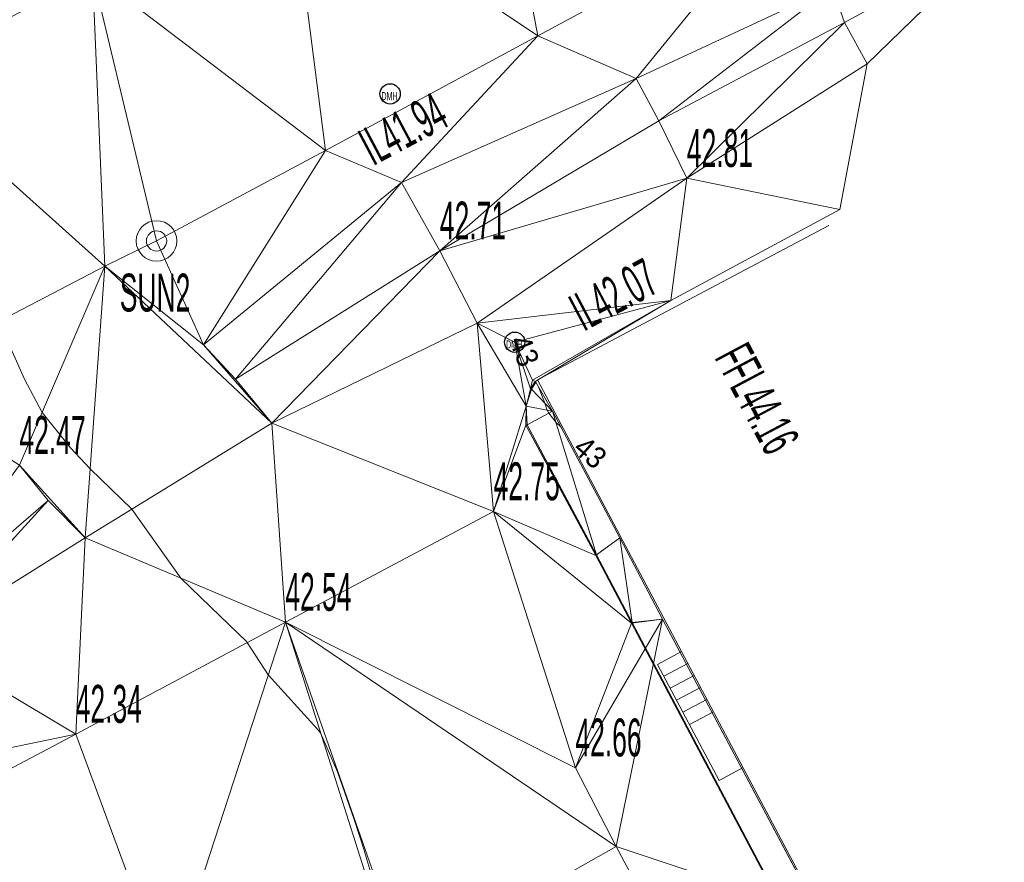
# Model space of a CAD drawing. Extents: x 79271 to 79617, y -3659238 to -3658956.
# Tile 14 of 29: x 79402 to 79438, y -3659096 to -3659064. Entities that reach past the tile are written whole.
import ezdxf
from ezdxf.enums import TextEntityAlignment as Align
from ezdxf.lldxf.tags import DXFTag

# ---------------------------------------------------------------- set-up
doc = ezdxf.new("R2010")
doc.units = 0
for name, color, linetype in [('3dFace', 7, 'Continuous'), ('BK', 7, 'Continuous'), ('BUILDING', 7, 'Continuous'), ('CODE', 7, 'Continuous'), ('DATA_MANHOLE', 7, 'Continuous'), ('ELEVATION', 7, 'Continuous'), ('GCONTOUR', 7, 'Continuous'), ('MCONTOUR', 7, 'Continuous'), ('POLYLINES', 7, 'Continuous'), ('STEPS', 7, 'Continuous'), ('TK', 7, 'Continuous'), ('WORKING_POINT_PERM', 7, 'Continuous')]:
    doc.layers.add(name, color=color, linetype=linetype)
doc.styles.add('Arial', font='arial.ttf', dxfattribs={"height": 1})
tags = doc.linetypes.add('DOTTED500', pattern=[1.2, 0.7, -0.5]).pattern_tags.tags
tags[6:7] = [DXFTag(74, 4), DXFTag(75, 0), DXFTag(340, '0'), DXFTag(46, 0.0), DXFTag(50, 0.0), DXFTag(44, 0.0), DXFTag(45, 0.0)]
tags[4:5] = [DXFTag(74, 4), DXFTag(75, 0), DXFTag(340, '0'), DXFTag(46, 0.0), DXFTag(50, 0.0), DXFTag(44, 0.0), DXFTag(45, 0.0)]

msp = doc.modelspace()

# ---------------------------------------------------------------- linework, layer by layer
at = {"layer": '3dFace', "color": 142, "linetype": 'Continuous', "lineweight": 0, "transparency": 33554687}
for points in [[(79411.76, -3659058.923, 42.74), (79420.95, -3659065.082, 42.839), (79419.036, -3659054.996, 42.784), (79411.76, -3659058.923, 42.74)], [(79419.036, -3659054.996, 42.784), (79420.95, -3659065.082, 42.839), (79429.71, -3659060.36, 42.936), (79419.036, -3659054.996, 42.784)], [(79404.48, -3659062.766, 42.678), (79413.095, -3659069.315, 42.807), (79411.76, -3659058.923, 42.74), (79404.48, -3659062.766, 42.678)], [(79411.76, -3659058.923, 42.74), (79413.095, -3659069.315, 42.807), (79420.95, -3659065.082, 42.839), (79411.76, -3659058.923, 42.74)], [(79404.48, -3659062.766, 42.678), (79399.628, -3659059.18, 42.606), (79397.191, -3659066.659, 42.518), (79404.48, -3659062.766, 42.678)], [(79424.583, -3659066.653, 42.823), (79429.71, -3659060.36, 42.936), (79420.95, -3659065.082, 42.839), (79424.583, -3659066.653, 42.823)], [(79431.83, -3659063.287, 42.907), (79429.71, -3659060.36, 42.936), (79424.583, -3659066.653, 42.823), (79431.83, -3659063.287, 42.907)], [(79431.83, -3659063.287, 42.907), (79432.29, -3659064.588, 42.776), (79437.756, -3659061.609, 43.015), (79431.83, -3659063.287, 42.907)], [(79437.756, -3659061.609, 43.015), (79432.29, -3659064.588, 42.776), (79433.124, -3659066.114, 42.876), (79437.756, -3659061.609, 43.015)], [(79397.191, -3659066.659, 42.518), (79404.936, -3659073.597, 42.594), (79404.48, -3659062.766, 42.678), (79397.191, -3659066.659, 42.518)], [(79404.48, -3659062.766, 42.678), (79404.936, -3659073.597, 42.594), (79406.848, -3659072.664, 42.577), (79404.48, -3659062.766, 42.678)], [(79404.48, -3659062.766, 42.678), (79406.848, -3659072.664, 42.577), (79413.095, -3659069.315, 42.807), (79404.48, -3659062.766, 42.678)], [(79431.83, -3659063.287, 42.907), (79424.583, -3659066.653, 42.823), (79425.424, -3659068.224, 42.792), (79431.83, -3659063.287, 42.907)], [(79431.83, -3659063.287, 42.907), (79425.424, -3659068.224, 42.792), (79432.29, -3659064.588, 42.776), (79431.83, -3659063.287, 42.907)], [(79432.29, -3659064.588, 42.776), (79425.424, -3659068.224, 42.792), (79426.457, -3659070.346, 42.807), (79432.29, -3659064.588, 42.776)], [(79432.29, -3659064.588, 42.776), (79426.457, -3659070.346, 42.807), (79433.124, -3659066.114, 42.876), (79432.29, -3659064.588, 42.776)], [(79415.907, -3659070.5, 42.798), (79420.95, -3659065.082, 42.839), (79413.095, -3659069.315, 42.807), (79415.907, -3659070.5, 42.798)], [(79424.583, -3659066.653, 42.823), (79420.95, -3659065.082, 42.839), (79415.907, -3659070.5, 42.798), (79424.583, -3659066.653, 42.823)], [(79433.124, -3659066.114, 42.876), (79426.457, -3659070.346, 42.807), (79432.115, -3659071.498, 42.759), (79433.124, -3659066.114, 42.876)], [(79397.191, -3659066.659, 42.518), (79396.855, -3659077.811, 42.401), (79404.936, -3659073.597, 42.594), (79397.191, -3659066.659, 42.518)], [(79424.583, -3659066.653, 42.823), (79415.907, -3659070.5, 42.798), (79417.325, -3659073.029, 42.705), (79424.583, -3659066.653, 42.823)], [(79424.583, -3659066.653, 42.823), (79417.325, -3659073.029, 42.705), (79425.424, -3659068.224, 42.792), (79424.583, -3659066.653, 42.823)], [(79425.424, -3659068.224, 42.792), (79417.325, -3659073.029, 42.705), (79426.457, -3659070.346, 42.807), (79425.424, -3659068.224, 42.792)], [(79408.582, -3659076.504, 42.631), (79413.095, -3659069.315, 42.807), (79406.848, -3659072.664, 42.577), (79408.582, -3659076.504, 42.631)], [(79408.582, -3659076.504, 42.631), (79415.907, -3659070.5, 42.798), (79413.095, -3659069.315, 42.807), (79408.582, -3659076.504, 42.631)], [(79409.773, -3659077.77, 42.519), (79415.907, -3659070.5, 42.798), (79408.582, -3659076.504, 42.631), (79409.773, -3659077.77, 42.519)], [(79409.773, -3659077.77, 42.519), (79417.325, -3659073.029, 42.705), (79415.907, -3659070.5, 42.798), (79409.773, -3659077.77, 42.519)], [(79426.457, -3659070.346, 42.807), (79417.325, -3659073.029, 42.705), (79418.698, -3659075.706, 42.791), (79426.457, -3659070.346, 42.807)], [(79426.457, -3659070.346, 42.807), (79418.698, -3659075.706, 42.791), (79425.867, -3659074.867, 42.744), (79426.457, -3659070.346, 42.807)], [(79426.457, -3659070.346, 42.807), (79425.867, -3659074.867, 42.744), (79432.115, -3659071.498, 42.759), (79426.457, -3659070.346, 42.807)], [(79408.582, -3659076.504, 42.631), (79406.848, -3659072.664, 42.577), (79404.936, -3659073.597, 42.594), (79408.582, -3659076.504, 42.631)], [(79411.117, -3659079.405, 42.596), (79417.325, -3659073.029, 42.705), (79409.773, -3659077.77, 42.519), (79411.117, -3659079.405, 42.596)], [(79418.698, -3659075.706, 42.791), (79417.325, -3659073.029, 42.705), (79411.117, -3659079.405, 42.596), (79418.698, -3659075.706, 42.791)], [(79404.936, -3659073.597, 42.594), (79396.855, -3659077.811, 42.401), (79401.779, -3659080.956, 42.466), (79404.936, -3659073.597, 42.594)], [(79404.936, -3659073.597, 42.594), (79401.779, -3659080.956, 42.466), (79404.21, -3659083.638, 42.468), (79404.936, -3659073.597, 42.594)], [(79404.936, -3659073.597, 42.594), (79404.21, -3659083.638, 42.468), (79411.117, -3659079.405, 42.596), (79404.936, -3659073.597, 42.594)], [(79404.936, -3659073.597, 42.594), (79411.117, -3659079.405, 42.596), (79408.582, -3659076.504, 42.631), (79404.936, -3659073.597, 42.594)], [(79425.867, -3659074.867, 42.744), (79418.698, -3659075.706, 42.791), (79420.092, -3659076.406, 42.749), (79425.867, -3659074.867, 42.744)], [(79425.867, -3659074.867, 42.744), (79420.092, -3659076.406, 42.749), (79420.749, -3659077.815, 42.756), (79425.867, -3659074.867, 42.744)], [(79425.867, -3659074.867, 42.744), (79420.749, -3659077.815, 42.756), (79420.844, -3659077.861, 42.768), (79425.867, -3659074.867, 42.744)], [(79411.117, -3659079.405, 42.596), (79419.312, -3659082.667, 42.745), (79418.698, -3659075.706, 42.791), (79411.117, -3659079.405, 42.596)], [(79419.312, -3659082.667, 42.745), (79420.513, -3659078.776, 42.962), (79418.698, -3659075.706, 42.791), (79419.312, -3659082.667, 42.745)], [(79420.513, -3659078.776, 42.962), (79420.092, -3659076.406, 42.749), (79418.698, -3659075.706, 42.791), (79420.513, -3659078.776, 42.962)], [(79408.582, -3659076.504, 42.631), (79411.117, -3659079.405, 42.596), (79409.773, -3659077.77, 42.519), (79408.582, -3659076.504, 42.631)], [(79420.749, -3659077.815, 42.756), (79420.092, -3659076.406, 42.749), (79420.677, -3659078.131, 42.762), (79420.749, -3659077.815, 42.756)], [(79420.677, -3659078.131, 42.762), (79420.092, -3659076.406, 42.749), (79420.513, -3659078.776, 42.962), (79420.677, -3659078.131, 42.762)], [(79420.749, -3659077.815, 42.756), (79420.677, -3659078.131, 42.762), (79420.844, -3659077.861, 42.768), (79420.749, -3659077.815, 42.756)], [(79420.844, -3659077.861, 42.768), (79420.677, -3659078.131, 42.762), (79420.715, -3659078.146, 42.983), (79420.844, -3659077.861, 42.768)], [(79420.844, -3659077.861, 42.768), (79420.715, -3659078.146, 42.983), (79420.871, -3659077.886, 42.998), (79420.844, -3659077.861, 42.768)], [(79420.715, -3659078.146, 42.983), (79421.492, -3659078.954, 43.01), (79420.871, -3659077.886, 42.998), (79420.715, -3659078.146, 42.983)], [(79420.715, -3659078.146, 42.983), (79420.677, -3659078.131, 42.762), (79420.513, -3659078.776, 42.962), (79420.715, -3659078.146, 42.983)], [(79420.715, -3659078.146, 42.983), (79420.513, -3659078.776, 42.962), (79421.492, -3659078.954, 43.01), (79420.715, -3659078.146, 42.983)], [(79419.312, -3659082.667, 42.745), (79420.508, -3659079.478, 42.751), (79420.513, -3659078.776, 42.962), (79419.312, -3659082.667, 42.745)], [(79420.55, -3659079.465, 42.939), (79420.513, -3659078.776, 42.962), (79420.508, -3659079.478, 42.751), (79420.55, -3659079.465, 42.939)], [(79421.492, -3659078.954, 43.01), (79420.513, -3659078.776, 42.962), (79420.55, -3659079.465, 42.939), (79421.492, -3659078.954, 43.01)], [(79421.492, -3659078.954, 43.01), (79420.55, -3659079.465, 42.939), (79423.12, -3659084.267, 42.885), (79421.492, -3659078.954, 43.01)], [(79421.492, -3659078.954, 43.01), (79423.12, -3659084.267, 42.885), (79423.984, -3659083.641, 42.929), (79421.492, -3659078.954, 43.01)], [(79411.117, -3659079.405, 42.596), (79404.21, -3659083.638, 42.468), (79411.611, -3659086.756, 42.535), (79411.117, -3659079.405, 42.596)], [(79411.117, -3659079.405, 42.596), (79411.611, -3659086.756, 42.535), (79419.312, -3659082.667, 42.745), (79411.117, -3659079.405, 42.596)], [(79423.093, -3659084.294, 42.726), (79420.508, -3659079.478, 42.751), (79419.312, -3659082.667, 42.745), (79423.093, -3659084.294, 42.726)], [(79423.12, -3659084.267, 42.885), (79420.55, -3659079.465, 42.939), (79420.508, -3659079.478, 42.751), (79423.12, -3659084.267, 42.885)], [(79423.12, -3659084.267, 42.885), (79420.508, -3659079.478, 42.751), (79423.093, -3659084.294, 42.726), (79423.12, -3659084.267, 42.885)], [(79401.779, -3659080.956, 42.466), (79397.375, -3659086.978, 42.319), (79402.837, -3659082.256, 42.41), (79401.779, -3659080.956, 42.466)], [(79402.837, -3659082.256, 42.41), (79404.21, -3659083.638, 42.468), (79401.779, -3659080.956, 42.466), (79402.837, -3659082.256, 42.41)], [(79402.837, -3659082.256, 42.41), (79397.375, -3659086.978, 42.319), (79398.091, -3659087.462, 42.304), (79402.837, -3659082.256, 42.41)], [(79402.837, -3659082.256, 42.41), (79398.091, -3659087.462, 42.304), (79404.21, -3659083.638, 42.468), (79402.837, -3659082.256, 42.41)], [(79422.337, -3659092.139, 42.663), (79419.312, -3659082.667, 42.745), (79411.611, -3659086.756, 42.535), (79422.337, -3659092.139, 42.663)], [(79419.312, -3659082.667, 42.745), (79422.337, -3659092.139, 42.663), (79424.407, -3659086.792, 42.684), (79419.312, -3659082.667, 42.745)], [(79419.312, -3659082.667, 42.745), (79424.407, -3659086.792, 42.684), (79423.093, -3659084.294, 42.726), (79419.312, -3659082.667, 42.745)], [(79398.091, -3659087.462, 42.304), (79403.86, -3659090.897, 42.342), (79404.21, -3659083.638, 42.468), (79398.091, -3659087.462, 42.304)], [(79411.611, -3659086.756, 42.535), (79404.21, -3659083.638, 42.468), (79403.86, -3659090.897, 42.342), (79411.611, -3659086.756, 42.535)], [(79423.984, -3659083.641, 42.929), (79423.12, -3659084.267, 42.885), (79424.436, -3659086.765, 42.858), (79423.984, -3659083.641, 42.929)], [(79423.984, -3659083.641, 42.929), (79424.436, -3659086.765, 42.858), (79425.551, -3659086.643, 42.897), (79423.984, -3659083.641, 42.929)], [(79424.436, -3659086.765, 42.858), (79423.12, -3659084.267, 42.885), (79423.093, -3659084.294, 42.726), (79424.436, -3659086.765, 42.858)], [(79424.436, -3659086.765, 42.858), (79423.093, -3659084.294, 42.726), (79424.407, -3659086.792, 42.684), (79424.436, -3659086.765, 42.858)], [(79423.841, -3659095.048, 42.585), (79425.551, -3659086.643, 42.897), (79422.337, -3659092.139, 42.663), (79423.841, -3659095.048, 42.585)], [(79422.337, -3659092.139, 42.663), (79425.551, -3659086.643, 42.897), (79424.407, -3659086.792, 42.684), (79422.337, -3659092.139, 42.663)], [(79423.841, -3659095.048, 42.585), (79431.354, -3659097.546, 42.81), (79425.551, -3659086.643, 42.897), (79423.841, -3659095.048, 42.585)], [(79425.551, -3659086.643, 42.897), (79424.436, -3659086.765, 42.858), (79424.407, -3659086.792, 42.684), (79425.551, -3659086.643, 42.897)], [(79411.611, -3659086.756, 42.535), (79403.86, -3659090.897, 42.342), (79407.264, -3659100.119, 42.295), (79411.611, -3659086.756, 42.535)], [(79411.611, -3659086.756, 42.535), (79407.264, -3659100.119, 42.295), (79414.623, -3659096.218, 42.454), (79411.611, -3659086.756, 42.535)], [(79416.066, -3659099.454, 42.497), (79423.841, -3659095.048, 42.585), (79411.611, -3659086.756, 42.535), (79416.066, -3659099.454, 42.497)], [(79411.611, -3659086.756, 42.535), (79423.841, -3659095.048, 42.585), (79422.337, -3659092.139, 42.663), (79411.611, -3659086.756, 42.535)], [(79411.611, -3659086.756, 42.535), (79414.623, -3659096.218, 42.454), (79416.066, -3659099.454, 42.497), (79411.611, -3659086.756, 42.535)], [(79398.091, -3659087.462, 42.304), (79395.391, -3659092.644, 42.173), (79403.86, -3659090.897, 42.342), (79398.091, -3659087.462, 42.304)], [(79403.86, -3659090.897, 42.342), (79395.391, -3659092.644, 42.173), (79396.574, -3659094.748, 42.212), (79403.86, -3659090.897, 42.342)], [(79403.86, -3659090.897, 42.342), (79396.574, -3659094.748, 42.212), (79407.264, -3659100.119, 42.295), (79403.86, -3659090.897, 42.342)], [(79396.574, -3659094.748, 42.212), (79401.163, -3659103.44, 42.166), (79407.264, -3659100.119, 42.295), (79396.574, -3659094.748, 42.212)], [(79416.066, -3659099.454, 42.497), (79427.154, -3659101.263, 42.586), (79423.841, -3659095.048, 42.585), (79416.066, -3659099.454, 42.497)], [(79427.154, -3659101.263, 42.586), (79431.354, -3659097.546, 42.81), (79423.841, -3659095.048, 42.585), (79427.154, -3659101.263, 42.586)]]:
    msp.add_3dface(points, dxfattribs=at)
at = {"layer": 'BK', "color": 9, "linetype": 'DOTTED500', "lineweight": 9, "transparency": 33554687}
for p, q in [((79420.844, -3659077.861, 42.768), (79420.677, -3659078.131, 42.762)), ((79423.093, -3659084.294, 42.726), (79420.508, -3659079.478, 42.751)), ((79424.407, -3659086.792, 42.684), (79423.093, -3659084.294, 42.726)), ((79424.407, -3659086.792, 42.684), (79431.475, -3659100.146, 42.602))]:
    msp.add_line(p, q, dxfattribs=at)
at = {"layer": 'BUILDING', "color": 21, "linetype": 'Continuous', "lineweight": 9, "transparency": 33554687}
for p, q in [((79420.936, -3659077.802, 43.702), (79431.71, -3659072.095, 43.457)), ((79420.936, -3659077.802, 43.704), (79438.195, -3659110.337, 43.694))]:
    msp.add_line(p, q, dxfattribs=at)
at = {"layer": 'DATA_MANHOLE', "color": 112, "linetype": 'Continuous', "lineweight": 30, "transparency": 33554687}
for centre in [(79415.485, -3659067.227, 42.749), (79420.092, -3659076.406, 42.749)]:
    msp.add_circle(centre, 0.375, dxfattribs=at)
at = {"layer": 'GCONTOUR', "color": 9, "linetype": 'Continuous', "lineweight": 9, "elevation": 42.5}
msp.add_lwpolyline([(79401.21, -3659076.087), (79401.969, -3659077.768), (79402.617, -3659079.003), (79403.668, -3659080.307), (79404.394, -3659081.09), (79405.935, -3659082.581), (79407.742, -3659085.126), (79408.84, -3659086.188), (79410.184, -3659087.482), (79410.203, -3659087.506), (79410.977, -3659088.706), (79412.783, -3659090.698), (79412.913, -3659090.847), (79413.535, -3659092.285), (79414.162, -3659094.055), (79414.521, -3659095.188), (79414.548, -3659095.285), (79415.066, -3659097.003)], dxfattribs=at)
at = {"layer": 'MCONTOUR', "color": 9, "linetype": 'Continuous', "lineweight": 9, "transparency": 33554687}
for p, q in [((79420.973, -3659078.062, 43), (79421.204, -3659078.654, 43)), ((79421.204, -3659078.654, 43), (79421.288, -3659078.917, 43)), ((79421.288, -3659078.917, 43), (79421.359, -3659079.026, 43)), ((79421.359, -3659079.026, 43), (79421.623, -3659079.38, 43)), ((79421.623, -3659079.38, 43), (79421.8, -3659079.534, 43))]:
    msp.add_line(p, q, dxfattribs=at)
at = {"layer": 'POLYLINES', "color": 151, "linetype": 'Continuous', "lineweight": 9, "transparency": 33554687}
for p, q in [((79433.124, -3659066.114, 42.876), (79437.756, -3659061.609, 43.015)), ((79433.124, -3659066.114, 42.876), (79437.756, -3659061.609, 43.015)), ((79433.124, -3659066.114, 42.876), (79437.756, -3659061.609, 43.015)), ((79432.115, -3659071.498, 42.759), (79433.124, -3659066.114, 42.876)), ((79432.115, -3659071.498, 42.759), (79433.124, -3659066.114, 42.876)), ((79432.115, -3659071.498, 42.759), (79433.124, -3659066.114, 42.876)), ((79425.867, -3659074.867, 42.744), (79432.115, -3659071.498, 42.759)), ((79425.867, -3659074.867, 42.744), (79432.115, -3659071.498, 42.759)), ((79425.867, -3659074.867, 42.744), (79432.115, -3659071.498, 42.759)), ((79420.844, -3659077.861, 42.768), (79425.867, -3659074.867, 42.744)), ((79420.844, -3659077.861, 42.768), (79425.867, -3659074.867, 42.744)), ((79420.844, -3659077.861, 42.768), (79425.867, -3659074.867, 42.744)), ((79420.871, -3659077.886, 42.998), (79420.844, -3659077.861, 42.768)), ((79420.871, -3659077.886, 42.998), (79420.844, -3659077.861, 42.768)), ((79420.871, -3659077.886, 42.998), (79420.844, -3659077.861, 42.768)), ((79421.492, -3659078.954, 43.01), (79420.871, -3659077.886, 42.998)), ((79421.492, -3659078.954, 43.01), (79420.871, -3659077.886, 42.998)), ((79421.492, -3659078.954, 43.01), (79420.871, -3659077.886, 42.998)), ((79423.984, -3659083.641, 42.929), (79421.492, -3659078.954, 43.01)), ((79423.984, -3659083.641, 42.929), (79421.492, -3659078.954, 43.01)), ((79423.984, -3659083.641, 42.929), (79421.492, -3659078.954, 43.01)), ((79425.551, -3659086.643, 42.897), (79423.984, -3659083.641, 42.929)), ((79425.551, -3659086.643, 42.897), (79423.984, -3659083.641, 42.929)), ((79425.551, -3659086.643, 42.897), (79423.984, -3659083.641, 42.929)), ((79431.354, -3659097.546, 42.81), (79425.551, -3659086.643, 42.897)), ((79431.354, -3659097.546, 42.81), (79425.551, -3659086.643, 42.897)), ((79431.354, -3659097.546, 42.81), (79425.551, -3659086.643, 42.897))]:
    msp.add_line(p, q, dxfattribs=at)
at = {"layer": 'POLYLINES', "color": 18, "linetype": 'Continuous', "lineweight": 9, "transparency": 33554687}
for p, q in [((79433.124, -3659066.114, 42.876), (79437.756, -3659061.609, 43.015)), ((79432.115, -3659071.498, 42.759), (79433.124, -3659066.114, 42.876)), ((79425.867, -3659074.867, 42.744), (79432.115, -3659071.498, 42.759)), ((79420.844, -3659077.861, 42.768), (79425.867, -3659074.867, 42.744)), ((79420.871, -3659077.886, 42.998), (79420.844, -3659077.861, 42.768)), ((79421.492, -3659078.954, 43.01), (79420.871, -3659077.886, 42.998)), ((79423.984, -3659083.641, 42.929), (79421.492, -3659078.954, 43.01)), ((79425.551, -3659086.643, 42.897), (79423.984, -3659083.641, 42.929)), ((79431.354, -3659097.546, 42.81), (79425.551, -3659086.643, 42.897))]:
    msp.add_line(p, q, dxfattribs=at)
at = {"layer": 'STEPS', "color": 22, "linetype": 'Continuous', "lineweight": 9, "transparency": 33554687}
for p, q in [((79425.373, -3659088.316, 42.488), (79426.263, -3659087.844)), ((79425.373, -3659088.316, 43.704), (79427.648, -3659092.605, 43.694)), ((79425.607, -3659088.758, 42.488), (79426.497, -3659088.286)), ((79425.842, -3659089.199, 42.488), (79426.731, -3659088.727)), ((79426.076, -3659089.641, 42.488), (79426.966, -3659089.169)), ((79426.31, -3659090.083, 42.488), (79427.2, -3659089.611)), ((79426.552, -3659090.538, 42.488), (79427.441, -3659090.066)), ((79427.648, -3659092.605, 43.694), (79428.538, -3659092.133))]:
    msp.add_line(p, q, dxfattribs=at)
at = {"layer": 'TK', "color": 55, "linetype": 'Continuous', "lineweight": 9, "transparency": 33554687}
for p, q in [((79420.715, -3659078.146, 42.983), (79420.871, -3659077.886, 42.998)), ((79420.513, -3659078.776, 42.962), (79420.715, -3659078.146, 42.983)), ((79420.55, -3659079.465, 42.939), (79420.513, -3659078.776, 42.962)), ((79423.12, -3659084.267, 42.885), (79420.55, -3659079.465, 42.939)), ((79424.436, -3659086.765, 42.858), (79423.12, -3659084.267, 42.885)), ((79431.496, -3659100.11, 42.745), (79424.436, -3659086.765, 42.858))]:
    msp.add_line(p, q, dxfattribs=at)
at = {"layer": 'WORKING_POINT_PERM', "color": 1, "linetype": 'Continuous', "lineweight": 9, "transparency": 33554687}
for radius in [0.75, 0.375]:
    msp.add_circle((79406.848, -3659072.664, 42.577), radius, dxfattribs=at)

# ---------------------------------------------------------------- texts
at = {"layer": 'CODE', "color": 8, "transparency": 33554687, "style": 'Arial', "width": 0.5}
for p in [(79415.462, -3659067.31, 42.813), (79420.069, -3659076.489, 42.76)]:
    msp.add_text('DMH', height=0.3, dxfattribs=at).set_placement(p, align=Align.MIDDLE_CENTER)
msp.add_text('SUN2', height=1.4, dxfattribs=at).set_placement((79406.794, -3659075.692, 42.591), align=Align.BOTTOM_CENTER)
at = {"layer": 'ELEVATION', "color": 8, "transparency": 33554687, "style": 'Arial', "width": 0.5}
for s, rotation, p in [('IL41.94', 27.9108, (79416.489, -3659069.509, 42.806)), ('IL42.07', 27.9108, (79424.276, -3659075.631, 42.747)), ('FFL44.16', 297.9453, (79428.07, -3659079.014, 44.5))]:
    msp.add_text(s, height=1.4, rotation=rotation, dxfattribs=at).set_placement(p, align=Align.BOTTOM_CENTER)
for s, p in [('42.81', (79426.457, -3659070.346, 42.807)), ('42.71', (79417.325, -3659073.029, 42.705)), ('42.47', (79401.779, -3659080.956, 42.466)), ('42.75', (79419.312, -3659082.667, 42.745)), ('42.54', (79411.611, -3659086.756, 42.535)), ('42.34', (79403.86, -3659090.897, 42.342)), ('42.66', (79422.337, -3659092.139, 42.663))]:
    msp.add_text(s, height=1.4, dxfattribs=at).set_placement(p, align=Align.BOTTOM_LEFT)
at = {"layer": 'MCONTOUR', "color": 9, "transparency": 33554687, "style": 'Arial', "width": 0.9}
for rotation, p in [(291.2496, (79420.451, -3659076.72, 42.751)), (319.1146, (79422.889, -3659080.477, 44.5))]:
    msp.add_text('43', height=0.8, rotation=rotation, dxfattribs=at).set_placement(p, align=Align.MIDDLE_CENTER)

doc.saveas('drawing.dxf')
